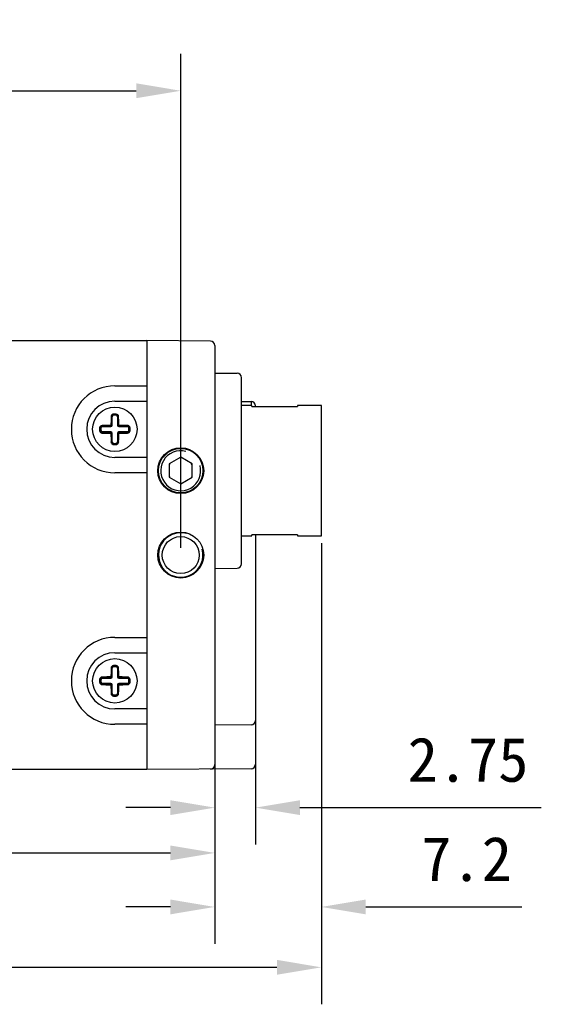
# Model space of a CAD drawing. Header units: millimetres. Extents: x 0 to 420, y 0 to 297.
# Tile 4 of 6: x 220 to 255, y 138 to 204. Entities that reach past the tile are written whole.
import ezdxf

# ---------------------------------------------------------------- set-up
doc = ezdxf.new("R2010")
doc.units = ezdxf.units.MM
doc.header["$LTSCALE"] = 23.1
doc.header["$PDMODE"] = 3
doc.header["$PDSIZE"] = 8
doc.layers.get('0').update_dxf_attribs({"linetype": 'CONTINUOUS'})
doc.layers.get('Defpoints').update_dxf_attribs({"linetype": 'CONTINUOUS'})
doc.layers.add('00_COMPONENTS', color=7, linetype='CONTINUOUS')
doc.layers.add('51__DRAFT_DIMS', color=7, linetype='CONTINUOUS')
doc.styles.get("Standard").update_dxf_attribs({"font": 'simfang.ttf'})
doc.dimstyles.new('DIMSTYLE_3', dxfattribs={"dimtxt": 3, "dimasz": 3, "dimexe": 2.5, "dimexo": 0.5, "dimgap": 0.75, "dimtad": 1, "dimdsep": 46, "dimtxsty": 'Standard', "dimblk": '_FILLED', "dimblk1": '_FILLED', "dimblk2": '_FILLED', "dimcen": 0.09, "dimclrd": 8, "dimclre": 8, "dimclrt": 7, "dimazin": 2, "dimtp": 0.3, "dimtm": 0.3, "dimtfac": 1, "dimtofl": 0, "dimtmove": 0, "dimatfit": 3, "dimldrblk": '_FILLED', "dimfxl": 1, "dimtolj": 1, "dimarcsym": 0})

# ---------------------------------------------------------------- blocks, each defined once
blk = doc.blocks.new('_FILLED')
at = {"color": 0, "linetype": 'ByBlock'}
blk.add_solid([(0, 0), (-1, 0.167), (-1, -0.167)], dxfattribs=at)
blk = doc.blocks.new('*D33')
at = {"layer": '51__DRAFT_DIMS', "color": 8, "lineweight": -2}
for p, q in [((240.509, 168.856), (240.509, 137.695)), ((178.449, 154.168), (178.449, 137.695)), ((181.449, 140.195), (237.509, 140.195))]:
    blk.add_line(p, q, dxfattribs=at)
at = {"layer": 'Defpoints', "color": 0}
for p in [(240.509, 169.356), (178.449, 154.668), (240.509, 140.195)]:
    blk.add_point(p, dxfattribs=at)
at = {"layer": '51__DRAFT_DIMS', "color": 8, "linetype": 'ByBlock', "lineweight": -2, "xscale": 3, "yscale": 3, "zscale": 3, "rotation": 180}
blk.add_blockref('_FILLED', (178.449, 140.195), dxfattribs=at)
at = {"layer": '51__DRAFT_DIMS', "color": 8, "linetype": 'ByBlock', "lineweight": -2, "xscale": 3, "yscale": 3, "zscale": 3}
blk.add_blockref('_FILLED', (240.509, 140.195), dxfattribs=at)
at = {"layer": '51__DRAFT_DIMS', "color": 7, "insert": (211.796, 144.945), "char_height": 3, "attachment_point": 2, "line_spacing_factor": 0.9}
blk.add_mtext('\\A1;62.06', dxfattribs=at)
blk = doc.blocks.new('*D34')
at = {"layer": '51__DRAFT_DIMS', "color": 8, "lineweight": -2}
for p, q in [((233.309, 154.594), (233.309, 145.426)), ((191.309, 153.356), (191.309, 145.426)), ((194.309, 147.926), (230.309, 147.926))]:
    blk.add_line(p, q, dxfattribs=at)
at = {"layer": 'Defpoints', "color": 0}
for p in [(233.309, 155.094), (191.309, 153.856), (233.309, 147.926)]:
    blk.add_point(p, dxfattribs=at)
at = {"layer": '51__DRAFT_DIMS', "color": 8, "linetype": 'ByBlock', "lineweight": -2, "xscale": 3, "yscale": 3, "zscale": 3, "rotation": 180}
blk.add_blockref('_FILLED', (191.309, 147.926), dxfattribs=at)
at = {"layer": '51__DRAFT_DIMS', "color": 8, "linetype": 'ByBlock', "lineweight": -2, "xscale": 3, "yscale": 3, "zscale": 3}
blk.add_blockref('_FILLED', (233.309, 147.926), dxfattribs=at)
at = {"layer": '51__DRAFT_DIMS', "color": 7, "insert": (212.4, 152.676), "char_height": 3, "attachment_point": 2, "line_spacing_factor": 0.9}
blk.add_mtext('\\A1;42', dxfattribs=at)
blk = doc.blocks.new('*D36')
at = {"layer": '51__DRAFT_DIMS', "color": 8, "lineweight": -2}
for p, q in [((193.409, 158.556), (193.409, 201.935)), ((231.009, 168.556), (231.009, 201.935)), ((196.409, 199.435), (228.009, 199.435))]:
    blk.add_line(p, q, dxfattribs=at)
at = {"layer": 'Defpoints', "color": 0}
for p in [(231.009, 199.435), (231.009, 168.056), (193.409, 158.056)]:
    blk.add_point(p, dxfattribs=at)
at = {"layer": '51__DRAFT_DIMS', "color": 8, "linetype": 'ByBlock', "lineweight": -2, "xscale": 3, "yscale": 3, "zscale": 3, "rotation": 180}
blk.add_blockref('_FILLED', (193.409, 199.435), dxfattribs=at)
at = {"layer": '51__DRAFT_DIMS', "color": 8, "linetype": 'ByBlock', "lineweight": -2, "xscale": 3, "yscale": 3, "zscale": 3}
blk.add_blockref('_FILLED', (231.009, 199.435), dxfattribs=at)
at = {"layer": '51__DRAFT_DIMS', "color": 7, "insert": (212.368, 204.185), "char_height": 3, "attachment_point": 2, "line_spacing_factor": 0.9}
blk.add_mtext('\\A1;37.6', dxfattribs=at)
blk = doc.blocks.new('*D38')
at = {"layer": '51__DRAFT_DIMS', "color": 8, "lineweight": -2}
for p, q in [((240.509, 168.856), (240.509, 141.775)), ((233.309, 154.594), (233.309, 141.775)), ((230.309, 144.275), (227.309, 144.275)), ((243.509, 144.275), (254.044, 144.275))]:
    blk.add_line(p, q, dxfattribs=at)
at = {"layer": 'Defpoints', "color": 0}
for p in [(240.509, 169.356), (233.309, 155.094), (240.509, 144.275)]:
    blk.add_point(p, dxfattribs=at)
at = {"layer": '51__DRAFT_DIMS', "color": 8, "linetype": 'ByBlock', "lineweight": -2, "xscale": 3, "yscale": 3, "zscale": 3}
blk.add_blockref('_FILLED', (233.309, 144.275), dxfattribs=at)
at = {"layer": '51__DRAFT_DIMS', "color": 8, "linetype": 'ByBlock', "lineweight": -2, "xscale": 3, "yscale": 3, "zscale": 3, "rotation": 180}
blk.add_blockref('_FILLED', (240.509, 144.275), dxfattribs=at)
at = {"layer": '51__DRAFT_DIMS', "color": 7, "insert": (247.259, 149.025), "char_height": 3, "attachment_point": 1, "line_spacing_factor": 0.9}
blk.add_mtext('\\A1;7.2', dxfattribs=at)
blk = doc.blocks.new('*D39')
at = {"layer": '51__DRAFT_DIMS', "color": 8, "lineweight": -2}
for p, q in [((233.309, 154.594), (233.309, 148.486)), ((236.059, 154.602), (236.059, 148.486)), ((230.309, 150.986), (227.309, 150.986)), ((239.059, 150.986), (255.368, 150.986))]:
    blk.add_line(p, q, dxfattribs=at)
at = {"layer": 'Defpoints', "color": 0}
for p in [(233.309, 155.094), (236.059, 155.102), (236.059, 150.986)]:
    blk.add_point(p, dxfattribs=at)
at = {"layer": '51__DRAFT_DIMS', "color": 8, "linetype": 'ByBlock', "lineweight": -2, "xscale": 3, "yscale": 3, "zscale": 3}
blk.add_blockref('_FILLED', (233.309, 150.986), dxfattribs=at)
at = {"layer": '51__DRAFT_DIMS', "color": 8, "linetype": 'ByBlock', "lineweight": -2, "xscale": 3, "yscale": 3, "zscale": 3, "rotation": 180}
blk.add_blockref('_FILLED', (236.059, 150.986), dxfattribs=at)
at = {"layer": '51__DRAFT_DIMS', "color": 7, "insert": (246.338, 155.736), "char_height": 3, "attachment_point": 1, "line_spacing_factor": 0.9}
blk.add_mtext('\\A1;2.75', dxfattribs=at)

msp = doc.modelspace()

# ---------------------------------------------------------------- linework, layer by layer
at = {"layer": '00_COMPONENTS', "color": 0}
for p, q in [((195.509, 182.556), (228.709, 182.556)), ((228.709, 182.556), (228.709, 153.556)), ((233.012, 182.519), (228.709, 182.556)), ((233.309, 182.219), (233.309, 153.894)), ((233.309, 180.356), (234.812, 180.343)), ((235.109, 167.469), (235.109, 180.043)), ((226.559, 179.495), (228.709, 179.495)), ((226.559, 178.456), (228.709, 178.456)), ((235.109, 178.44), (235.762, 178.435)), ((235.809, 178.156), (235.109, 178.156)), ((235.809, 178.092), (235.809, 178.156)), ((235.809, 178.092), (238.909, 178.092)), ((236.059, 178.092), (236.059, 178.135)), ((238.909, 178.156), (238.909, 178.092)), ((240.509, 178.156), (238.909, 178.156)), ((240.509, 169.356), (240.509, 178.156)), ((226.379, 177.402), (226.359, 177.402)), ((226.379, 176.836), (226.379, 177.402)), ((226.462, 177.584), (226.47, 177.502)), ((226.559, 177.588), (226.549, 177.588)), ((226.649, 177.502), (226.657, 177.584)), ((226.739, 177.402), (226.739, 176.836)), ((226.76, 177.402), (226.739, 177.402)), ((225.614, 176.646), (225.532, 176.653)), ((225.614, 176.467), (225.532, 176.459)), ((225.713, 176.757), (225.713, 176.736)), ((225.713, 176.736), (226.279, 176.736)), ((225.713, 176.376), (225.713, 176.356)), ((226.279, 176.376), (225.713, 176.376)), ((226.279, 176.736), (226.279, 176.765)), ((226.279, 176.347), (226.279, 176.376)), ((226.35, 176.836), (226.379, 176.836)), ((226.739, 176.836), (226.769, 176.836)), ((226.839, 176.765), (226.839, 176.736)), ((226.839, 176.736), (227.406, 176.736)), ((226.839, 176.376), (226.839, 176.347)), ((227.406, 176.376), (226.839, 176.376)), ((227.406, 176.736), (227.406, 176.757)), ((227.406, 176.356), (227.406, 176.376)), ((227.587, 176.653), (227.505, 176.646)), ((227.505, 176.467), (227.587, 176.459)), ((226.379, 176.276), (226.35, 176.276)), ((226.359, 175.71), (226.379, 175.71)), ((226.379, 175.71), (226.379, 176.276)), ((226.739, 176.276), (226.739, 175.71)), ((226.769, 176.276), (226.739, 176.276)), ((226.739, 175.71), (226.76, 175.71)), ((226.47, 175.61), (226.462, 175.529)), ((226.559, 175.524), (226.57, 175.524)), ((226.649, 175.61), (226.657, 175.529)), ((228.709, 174.656), (226.559, 174.656)), ((231.009, 174.666), (230.234, 174.219)), ((231.784, 174.219), (231.009, 174.666)), ((230.234, 174.219), (230.234, 173.324)), ((231.784, 173.324), (231.784, 174.219)), ((228.709, 173.617), (226.559, 173.617)), ((230.234, 173.324), (231.009, 172.876)), ((231.009, 172.876), (231.784, 173.324)), ((235.109, 169.356), (235.809, 169.356)), ((235.809, 169.356), (235.809, 169.421)), ((238.909, 169.421), (235.809, 169.421)), ((236.059, 169.421), (236.059, 153.918)), ((238.909, 169.421), (238.909, 169.356)), ((238.909, 169.356), (240.509, 169.356)), ((233.309, 167.156), (234.812, 167.169)), ((226.559, 162.495), (228.709, 162.495)), ((226.559, 161.456), (228.709, 161.456)), ((226.379, 160.402), (226.359, 160.402)), ((226.379, 159.836), (226.379, 160.402)), ((226.462, 160.584), (226.47, 160.502)), ((226.559, 160.588), (226.549, 160.588)), ((226.649, 160.502), (226.657, 160.584)), ((226.739, 160.402), (226.739, 159.836)), ((226.76, 160.402), (226.739, 160.402)), ((225.713, 159.757), (225.713, 159.736)), ((225.713, 159.736), (226.279, 159.736)), ((226.279, 159.736), (226.279, 159.765)), ((226.35, 159.836), (226.379, 159.836)), ((226.739, 159.836), (226.769, 159.836)), ((226.839, 159.765), (226.839, 159.736)), ((226.839, 159.736), (227.406, 159.736)), ((227.406, 159.736), (227.406, 159.757)), ((225.614, 159.646), (225.532, 159.653)), ((225.614, 159.467), (225.532, 159.459)), ((225.713, 159.376), (225.713, 159.356)), ((226.279, 159.376), (225.713, 159.376)), ((226.279, 159.347), (226.279, 159.376)), ((226.379, 159.276), (226.35, 159.276)), ((226.379, 158.71), (226.379, 159.276)), ((226.739, 159.276), (226.739, 158.71)), ((226.769, 159.276), (226.739, 159.276)), ((226.839, 159.376), (226.839, 159.347)), ((227.406, 159.376), (226.839, 159.376)), ((227.406, 159.356), (227.406, 159.376)), ((227.587, 159.653), (227.505, 159.646)), ((227.505, 159.467), (227.587, 159.459)), ((226.359, 158.71), (226.379, 158.71)), ((226.47, 158.61), (226.462, 158.529)), ((226.559, 158.524), (226.57, 158.524)), ((226.649, 158.61), (226.657, 158.529)), ((226.739, 158.71), (226.76, 158.71)), ((228.709, 157.656), (226.559, 157.656)), ((228.709, 156.617), (226.559, 156.617)), ((235.762, 156.578), (233.309, 156.556)), ((228.709, 153.556), (195.509, 153.556)), ((235.762, 153.618), (228.709, 153.556))]:
    msp.add_line(p, q, dxfattribs=at)
for centre, radius in [((226.559, 176.556), 1.5), ((231.009, 173.756), 1.55), ((231.009, 173.756), 1.5), ((231.009, 168.056), 1.55), ((231.009, 168.056), 1.25), ((226.559, 159.556), 1.5)]:
    msp.add_circle(centre, radius, dxfattribs=at)
for centre, radius, start, end in [((233.009, 182.219), 0.3, 0, 89.5), ((234.809, 180.043), 0.3, 0, 89.5), ((226.559, 176.556), 2.939, 90, 270), ((226.559, 176.556), 1.9, 90, 270), ((235.759, 178.135), 0.3, 0, 89.5), ((226.48, 177.399), 0.121, 95.40049, 178.15156), ((226.479, 177.402), 0.1, 95.40054, 180), ((226.559, 176.556), 1.032, 90.56896, 95.40054), ((226.559, 176.556), 0.967, 84.59946, 95.40054), ((226.559, 176.556), 0.95, 84.59946, 95.40054), ((226.559, 176.556), 1.032, 84.59946, 90), ((226.639, 177.402), 0.1, 0, 84.59946), ((226.639, 177.399), 0.121, 1.84872, 84.59929), ((226.64, 177.411), 0.173, 1.30937, 84.59221), ((226.559, 176.556), 1.032, 174.59946, 185.40054), ((225.705, 176.637), 0.173, 91.3084, 174.59321), ((226.559, 176.556), 0.967, 174.59946, 185.40054), ((225.717, 176.636), 0.121, 91.84872, 174.59929), ((225.717, 176.477), 0.121, 185.40048, 268.15156), ((226.559, 176.556), 0.95, 174.59946, 185.40054), ((225.713, 176.636), 0.1, 90, 174.59946), ((225.713, 176.476), 0.1, 185.40054, 270), ((226.279, 176.836), 0.1, 270, 0), ((226.279, 176.836), 0.0711, 270.12798, 359.87203), ((226.279, 176.276), 0.1, 0, 90), ((226.279, 176.276), 0.0711, 0.12798, 89.87203), ((226.839, 176.836), 0.1, 180, 270), ((226.839, 176.276), 0.1, 90, 180), ((226.84, 176.836), 0.0711, 180.12798, 269.87203), ((226.84, 176.276), 0.0711, 90.12798, 179.87203), ((227.402, 176.636), 0.121, 5.40048, 88.15156), ((227.406, 176.636), 0.1, 5.40054, 90), ((227.406, 176.476), 0.1, 270, 354.59946), ((227.402, 176.477), 0.121, 271.84872, 354.59929), ((227.414, 176.475), 0.173, 271.30902, 354.59316), ((226.559, 176.556), 0.95, 354.59946, 5.40054), ((226.559, 176.556), 0.967, 354.59946, 5.40054), ((226.559, 176.556), 1.032, 354.59946, 5.40054), ((226.48, 175.714), 0.121, 181.84872, 264.59929), ((226.479, 175.71), 0.1, 180, 264.59946), ((226.639, 175.71), 0.1, 275.40054, 0), ((226.639, 175.714), 0.121, 275.40049, 358.15156), ((226.559, 176.556), 1.032, 264.59946, 270), ((226.559, 176.556), 0.967, 264.59946, 275.40054), ((226.559, 176.556), 0.95, 264.59946, 275.40054), ((226.559, 176.556), 1.032, 270.56896, 275.40054), ((231.009, 173.756), 1.35, 75, 15), ((231.009, 173.756), 0.865, 85.29368, 95.63251), ((231.009, 173.756), 0.865, 145.93212, 153.6312), ((231.009, 173.756), 0.865, 27.89581, 35.63251), ((231.009, 173.756), 0.865, 207.25845, 211.76197), ((231.009, 173.756), 0.865, 329.14684, 333.6312), ((231.009, 168.056), 1.5, 75, 15), ((234.809, 167.469), 0.3, 270.5, 0), ((226.559, 159.556), 2.939, 90, 270), ((226.559, 159.556), 1.9, 90, 270), ((226.48, 160.399), 0.121, 95.40049, 178.15156), ((226.479, 160.402), 0.1, 95.40054, 180), ((226.559, 159.556), 1.032, 90.56896, 95.40054), ((226.559, 159.556), 0.967, 84.59946, 95.40054), ((226.559, 159.556), 0.95, 84.59946, 95.40054), ((226.559, 159.556), 1.032, 84.59946, 90), ((226.639, 160.402), 0.1, 0, 84.59946), ((226.639, 160.399), 0.121, 1.84872, 84.59929), ((226.64, 160.411), 0.173, 1.30937, 84.59221), ((225.705, 159.637), 0.173, 91.3084, 174.59321), ((225.717, 159.636), 0.121, 91.84872, 174.59929), ((225.713, 159.636), 0.1, 90, 174.59946), ((226.279, 159.836), 0.1, 270, 0), ((226.279, 159.836), 0.0711, 270.12798, 359.87203), ((226.839, 159.836), 0.1, 180, 270), ((226.84, 159.836), 0.0711, 180.12798, 269.87203), ((227.402, 159.636), 0.121, 5.40048, 88.15156), ((227.406, 159.636), 0.1, 5.40054, 90), ((226.559, 159.556), 1.032, 174.59946, 185.40054), ((226.559, 159.556), 0.967, 174.59946, 185.40054), ((225.717, 159.477), 0.121, 185.40048, 268.15156), ((226.559, 159.556), 0.95, 174.59946, 185.40054), ((225.713, 159.476), 0.1, 185.40054, 270), ((226.279, 159.276), 0.1, 0, 90), ((226.279, 159.276), 0.0711, 0.12798, 89.87203), ((226.839, 159.276), 0.1, 90, 180), ((226.84, 159.276), 0.0711, 90.12798, 179.87203), ((227.406, 159.476), 0.1, 270, 354.59946), ((227.402, 159.477), 0.121, 271.84872, 354.59929), ((227.414, 159.475), 0.173, 271.30902, 354.59316), ((226.559, 159.556), 0.95, 354.59946, 5.40054), ((226.559, 159.556), 0.967, 354.59946, 5.40054), ((226.559, 159.556), 1.032, 354.59946, 5.40054), ((226.48, 158.714), 0.121, 181.84872, 264.59929), ((226.479, 158.71), 0.1, 180, 264.59946), ((226.559, 159.556), 1.032, 264.59946, 270), ((226.559, 159.556), 0.967, 264.59946, 275.40054), ((226.559, 159.556), 0.95, 264.59946, 275.40054), ((226.559, 159.556), 1.032, 270.56896, 275.40054), ((226.639, 158.71), 0.1, 275.40054, 0), ((226.639, 158.714), 0.121, 275.40049, 358.15156), ((235.759, 156.878), 0.3, 270.5, 0), ((233.009, 153.894), 0.3, 270.5, 0), ((235.759, 153.918), 0.3, 270.5, 0)]:
    msp.add_arc(centre, radius, start, end, dxfattribs=at)
for points, knots in [([(235.762, 178.435), (235.762, 178.435), (235.762, 178.433), (235.762, 178.432), (235.762, 178.429), (235.762, 178.424), (235.762, 178.416), (235.763, 178.406), (235.763, 178.394), (235.763, 178.379), (235.763, 178.356), (235.763, 178.321), (235.763, 178.273), (235.763, 178.218), (235.763, 178.178), (235.763, 178.157)], [0, 0, 0, 0, 0.004068, 0.009124, 0.016189, 0.036337, 0.064476, 0.100572, 0.144589, 0.196478, 0.256142, 0.398379, 0.570461, 0.77143, 1, 1, 1, 1]), ([(226.305, 177.415), (226.304, 177.368), (226.3, 177.176), (226.298, 176.985), (226.297, 176.84)], [0, 0, 0, 0, 0.247014, 1, 1, 1, 1]), ([(226.462, 177.584), (226.441, 177.582), (226.4, 177.57), (226.348, 177.531), (226.314, 177.477), (226.306, 177.436), (226.305, 177.415)], [0, 0, 0, 0, 0.253535, 0.504999, 0.753579, 1, 1, 1, 1]), ([(226.359, 177.402), (226.359, 177.403), (226.357, 177.405), (226.354, 177.407), (226.349, 177.409), (226.339, 177.412), (226.324, 177.414), (226.312, 177.415), (226.305, 177.415)], [0, 0, 0, 0, 0.047043, 0.116694, 0.215119, 0.341803, 0.659688, 1, 1, 1, 1]), ([(226.35, 176.836), (226.351, 176.884), (226.352, 177.073), (226.356, 177.261), (226.359, 177.402)], [0, 0, 0, 0, 0.252521, 1, 1, 1, 1]), ([(226.814, 177.415), (226.807, 177.415), (226.795, 177.414), (226.78, 177.412), (226.77, 177.409), (226.765, 177.407), (226.762, 177.405), (226.76, 177.403), (226.76, 177.402)], [0, 0, 0, 0, 0.340312, 0.658198, 0.784881, 0.883306, 0.952957, 1, 1, 1, 1]), ([(226.76, 177.402), (226.761, 177.356), (226.765, 177.167), (226.768, 176.978), (226.769, 176.836)], [0, 0, 0, 0, 0.247014, 1, 1, 1, 1]), ([(226.822, 176.84), (226.822, 176.889), (226.82, 177.08), (226.817, 177.272), (226.814, 177.415)], [0, 0, 0, 0, 0.252521, 1, 1, 1, 1]), ([(225.532, 176.459), (225.534, 176.438), (225.546, 176.396), (225.585, 176.345), (225.638, 176.311), (225.68, 176.302), (225.701, 176.302)], [0, 0, 0, 0, 0.253569, 0.50507, 0.753653, 1, 1, 1, 1]), ([(226.275, 176.819), (226.227, 176.819), (226.035, 176.817), (225.844, 176.814), (225.701, 176.81)], [0, 0, 0, 0, 0.25252, 1, 1, 1, 1]), ([(225.701, 176.81), (225.701, 176.804), (225.701, 176.792), (225.703, 176.777), (225.706, 176.767), (225.708, 176.762), (225.711, 176.758), (225.712, 176.757), (225.713, 176.757)], [0, 0, 0, 0, 0.340312, 0.658198, 0.784881, 0.883306, 0.952957, 1, 1, 1, 1]), ([(225.713, 176.356), (225.712, 176.355), (225.711, 176.354), (225.708, 176.35), (225.706, 176.345), (225.703, 176.335), (225.701, 176.321), (225.701, 176.308), (225.701, 176.302)], [0, 0, 0, 0, 0.047043, 0.116694, 0.215119, 0.341803, 0.659688, 1, 1, 1, 1]), ([(225.713, 176.757), (225.76, 176.758), (225.949, 176.762), (226.137, 176.764), (226.279, 176.765)], [0, 0, 0, 0, 0.247014, 1, 1, 1, 1]), ([(226.279, 176.347), (226.232, 176.347), (226.043, 176.349), (225.854, 176.352), (225.713, 176.356)], [0, 0, 0, 0, 0.252521, 1, 1, 1, 1]), ([(226.297, 176.84), (226.297, 176.835), (226.292, 176.824), (226.281, 176.819), (226.275, 176.819)], [0, 0, 0, 0, 0.499777, 1, 1, 1, 1]), ([(226.279, 176.765), (226.279, 176.766), (226.278, 176.768), (226.278, 176.771), (226.277, 176.776), (226.276, 176.783), (226.276, 176.792), (226.275, 176.804), (226.275, 176.813), (226.275, 176.819)], [0, 0, 0, 0, 0.033316, 0.099046, 0.199806, 0.331751, 0.488401, 0.659139, 1, 1, 1, 1]), ([(226.275, 176.293), (226.275, 176.3), (226.275, 176.309), (226.276, 176.321), (226.276, 176.329), (226.277, 176.336), (226.278, 176.341), (226.278, 176.345), (226.279, 176.347), (226.279, 176.347)], [0, 0, 0, 0, 0.340861, 0.511599, 0.668249, 0.800194, 0.900954, 0.966684, 1, 1, 1, 1]), ([(226.297, 176.84), (226.303, 176.84), (226.312, 176.84), (226.324, 176.84), (226.332, 176.839), (226.339, 176.839), (226.345, 176.838), (226.348, 176.837), (226.35, 176.837), (226.35, 176.836)], [0, 0, 0, 0, 0.340861, 0.511599, 0.668249, 0.800194, 0.900954, 0.966684, 1, 1, 1, 1]), ([(226.769, 176.836), (226.769, 176.837), (226.771, 176.837), (226.774, 176.838), (226.78, 176.839), (226.787, 176.839), (226.795, 176.84), (226.807, 176.84), (226.816, 176.84), (226.822, 176.84)], [0, 0, 0, 0, 0.033316, 0.099046, 0.199806, 0.331751, 0.488401, 0.659139, 1, 1, 1, 1]), ([(226.844, 176.819), (226.838, 176.819), (226.827, 176.824), (226.822, 176.835), (226.822, 176.84)], [0, 0, 0, 0, 0.499777, 1, 1, 1, 1]), ([(226.844, 176.819), (226.844, 176.813), (226.844, 176.804), (226.843, 176.792), (226.842, 176.783), (226.842, 176.776), (226.841, 176.771), (226.84, 176.768), (226.84, 176.766), (226.839, 176.765)], [0, 0, 0, 0, 0.340861, 0.511599, 0.668249, 0.800194, 0.900954, 0.966684, 1, 1, 1, 1]), ([(226.839, 176.765), (226.887, 176.765), (227.076, 176.763), (227.265, 176.76), (227.406, 176.757)], [0, 0, 0, 0, 0.252521, 1, 1, 1, 1]), ([(227.406, 176.356), (227.359, 176.355), (227.17, 176.351), (226.982, 176.348), (226.839, 176.347)], [0, 0, 0, 0, 0.247014, 1, 1, 1, 1]), ([(226.839, 176.347), (226.84, 176.347), (226.84, 176.345), (226.841, 176.341), (226.842, 176.336), (226.842, 176.329), (226.843, 176.321), (226.844, 176.309), (226.844, 176.3), (226.844, 176.293)], [0, 0, 0, 0, 0.033316, 0.099046, 0.199806, 0.331751, 0.488401, 0.659139, 1, 1, 1, 1]), ([(227.418, 176.81), (227.371, 176.811), (227.179, 176.815), (226.988, 176.818), (226.844, 176.819)], [0, 0, 0, 0, 0.247015, 1, 1, 1, 1]), ([(227.406, 176.757), (227.407, 176.757), (227.408, 176.758), (227.411, 176.762), (227.413, 176.767), (227.416, 176.777), (227.418, 176.792), (227.418, 176.804), (227.418, 176.81)], [0, 0, 0, 0, 0.047043, 0.116694, 0.215119, 0.341803, 0.659688, 1, 1, 1, 1]), ([(227.418, 176.302), (227.418, 176.308), (227.418, 176.321), (227.416, 176.335), (227.413, 176.345), (227.411, 176.35), (227.408, 176.354), (227.407, 176.355), (227.406, 176.356)], [0, 0, 0, 0, 0.340312, 0.658198, 0.784881, 0.883306, 0.952957, 1, 1, 1, 1]), ([(227.587, 176.653), (227.585, 176.674), (227.573, 176.716), (227.534, 176.767), (227.48, 176.801), (227.439, 176.81), (227.418, 176.81)], [0, 0, 0, 0, 0.253547, 0.505016, 0.753594, 1, 1, 1, 1]), ([(225.701, 176.302), (225.748, 176.301), (225.939, 176.297), (226.131, 176.294), (226.275, 176.293)], [0, 0, 0, 0, 0.247019, 1, 1, 1, 1]), ([(226.275, 176.293), (226.281, 176.293), (226.292, 176.289), (226.297, 176.277), (226.297, 176.272)], [0, 0, 0, 0, 0.499777, 1, 1, 1, 1]), ([(226.35, 176.276), (226.35, 176.276), (226.348, 176.275), (226.345, 176.274), (226.339, 176.274), (226.332, 176.273), (226.324, 176.273), (226.312, 176.272), (226.303, 176.272), (226.297, 176.272)], [0, 0, 0, 0, 0.033316, 0.099046, 0.199806, 0.331751, 0.488401, 0.659139, 1, 1, 1, 1]), ([(226.297, 176.272), (226.297, 176.224), (226.298, 176.139), (226.299, 176.019), (226.301, 175.929), (226.302, 175.857), (226.303, 175.804), (226.304, 175.75), (226.305, 175.715), (226.305, 175.697)], [0, 0, 0, 0, 0.252528, 0.441044, 0.628589, 0.721937, 0.814968, 0.907664, 1, 1, 1, 1]), ([(226.305, 175.697), (226.312, 175.697), (226.324, 175.698), (226.339, 175.7), (226.349, 175.703), (226.354, 175.705), (226.357, 175.707), (226.359, 175.709), (226.359, 175.71)], [0, 0, 0, 0, 0.340312, 0.658198, 0.784881, 0.883306, 0.952957, 1, 1, 1, 1]), ([(226.305, 175.697), (226.306, 175.677), (226.314, 175.635), (226.348, 175.581), (226.4, 175.542), (226.441, 175.531), (226.462, 175.529)], [0, 0, 0, 0, 0.2463, 0.49476, 0.746234, 1, 1, 1, 1]), ([(226.359, 175.71), (226.358, 175.757), (226.354, 175.945), (226.351, 176.134), (226.35, 176.276)], [0, 0, 0, 0, 0.247014, 1, 1, 1, 1]), ([(226.657, 175.529), (226.678, 175.531), (226.719, 175.543), (226.771, 175.581), (226.805, 175.635), (226.813, 175.677), (226.814, 175.697)], [0, 0, 0, 0, 0.253676, 0.505131, 0.753649, 1, 1, 1, 1]), ([(226.769, 176.276), (226.768, 176.229), (226.766, 176.04), (226.763, 175.851), (226.76, 175.71)], [0, 0, 0, 0, 0.252521, 1, 1, 1, 1]), ([(226.76, 175.71), (226.76, 175.709), (226.762, 175.707), (226.765, 175.705), (226.77, 175.703), (226.78, 175.7), (226.795, 175.698), (226.807, 175.697), (226.814, 175.697)], [0, 0, 0, 0, 0.047043, 0.116694, 0.215119, 0.341803, 0.659688, 1, 1, 1, 1]), ([(226.822, 176.272), (226.816, 176.272), (226.807, 176.272), (226.795, 176.273), (226.787, 176.273), (226.78, 176.274), (226.774, 176.274), (226.771, 176.275), (226.769, 176.276), (226.769, 176.276)], [0, 0, 0, 0, 0.340861, 0.511599, 0.668249, 0.800194, 0.900954, 0.966684, 1, 1, 1, 1]), ([(226.814, 175.697), (226.814, 175.721), (226.815, 175.768), (226.817, 175.851), (226.819, 175.947), (226.82, 176.055), (226.821, 176.163), (226.822, 176.236), (226.822, 176.272)], [0, 0, 0, 0, 0.123196, 0.247016, 0.433806, 0.621696, 0.810494, 1, 1, 1, 1]), ([(226.822, 176.272), (226.822, 176.277), (226.827, 176.289), (226.838, 176.293), (226.844, 176.293)], [0, 0, 0, 0, 0.499777, 1, 1, 1, 1]), ([(226.844, 176.293), (226.892, 176.294), (227.084, 176.296), (227.275, 176.299), (227.418, 176.302)], [0, 0, 0, 0, 0.252523, 1, 1, 1, 1]), ([(226.305, 160.415), (226.304, 160.368), (226.3, 160.176), (226.298, 159.985), (226.297, 159.84)], [0, 0, 0, 0, 0.247014, 1, 1, 1, 1]), ([(226.462, 160.584), (226.441, 160.582), (226.4, 160.57), (226.348, 160.531), (226.314, 160.477), (226.306, 160.436), (226.305, 160.415)], [0, 0, 0, 0, 0.253535, 0.504999, 0.753579, 1, 1, 1, 1]), ([(226.359, 160.402), (226.359, 160.403), (226.357, 160.405), (226.354, 160.407), (226.349, 160.409), (226.339, 160.412), (226.324, 160.414), (226.312, 160.415), (226.305, 160.415)], [0, 0, 0, 0, 0.047043, 0.116694, 0.215119, 0.341803, 0.659688, 1, 1, 1, 1]), ([(226.35, 159.836), (226.351, 159.884), (226.352, 160.073), (226.356, 160.261), (226.359, 160.402)], [0, 0, 0, 0, 0.252521, 1, 1, 1, 1]), ([(226.814, 160.415), (226.807, 160.415), (226.795, 160.414), (226.78, 160.412), (226.77, 160.409), (226.765, 160.407), (226.762, 160.405), (226.76, 160.403), (226.76, 160.402)], [0, 0, 0, 0, 0.340312, 0.658198, 0.784881, 0.883306, 0.952957, 1, 1, 1, 1]), ([(226.76, 160.402), (226.761, 160.356), (226.765, 160.167), (226.768, 159.978), (226.769, 159.836)], [0, 0, 0, 0, 0.247014, 1, 1, 1, 1]), ([(226.822, 159.84), (226.822, 159.889), (226.82, 160.08), (226.817, 160.272), (226.814, 160.415)], [0, 0, 0, 0, 0.252521, 1, 1, 1, 1]), ([(226.275, 159.819), (226.227, 159.819), (226.035, 159.817), (225.844, 159.814), (225.701, 159.81)], [0, 0, 0, 0, 0.25252, 1, 1, 1, 1]), ([(225.701, 159.81), (225.701, 159.804), (225.701, 159.792), (225.703, 159.777), (225.706, 159.767), (225.708, 159.762), (225.711, 159.758), (225.712, 159.757), (225.713, 159.757)], [0, 0, 0, 0, 0.340312, 0.658198, 0.784881, 0.883306, 0.952957, 1, 1, 1, 1]), ([(225.713, 159.757), (225.76, 159.758), (225.949, 159.762), (226.137, 159.764), (226.279, 159.765)], [0, 0, 0, 0, 0.247014, 1, 1, 1, 1]), ([(226.297, 159.84), (226.297, 159.835), (226.292, 159.824), (226.281, 159.819), (226.275, 159.819)], [0, 0, 0, 0, 0.499777, 1, 1, 1, 1]), ([(226.279, 159.765), (226.279, 159.766), (226.278, 159.768), (226.278, 159.771), (226.277, 159.776), (226.276, 159.783), (226.276, 159.792), (226.275, 159.804), (226.275, 159.813), (226.275, 159.819)], [0, 0, 0, 0, 0.033316, 0.099046, 0.199806, 0.331751, 0.488401, 0.659139, 1, 1, 1, 1]), ([(226.297, 159.84), (226.303, 159.84), (226.312, 159.84), (226.324, 159.84), (226.332, 159.839), (226.339, 159.839), (226.345, 159.838), (226.348, 159.837), (226.35, 159.837), (226.35, 159.836)], [0, 0, 0, 0, 0.340861, 0.511599, 0.668249, 0.800194, 0.900954, 0.966684, 1, 1, 1, 1]), ([(226.769, 159.836), (226.769, 159.837), (226.771, 159.837), (226.774, 159.838), (226.78, 159.839), (226.787, 159.839), (226.795, 159.84), (226.807, 159.84), (226.816, 159.84), (226.822, 159.84)], [0, 0, 0, 0, 0.033316, 0.099046, 0.199806, 0.331751, 0.488401, 0.659139, 1, 1, 1, 1]), ([(226.844, 159.819), (226.838, 159.819), (226.827, 159.824), (226.822, 159.835), (226.822, 159.84)], [0, 0, 0, 0, 0.499777, 1, 1, 1, 1]), ([(226.844, 159.819), (226.844, 159.813), (226.844, 159.804), (226.843, 159.792), (226.842, 159.783), (226.842, 159.776), (226.841, 159.771), (226.84, 159.768), (226.84, 159.766), (226.839, 159.765)], [0, 0, 0, 0, 0.340861, 0.511599, 0.668249, 0.800194, 0.900954, 0.966684, 1, 1, 1, 1]), ([(226.839, 159.765), (226.887, 159.765), (227.076, 159.763), (227.265, 159.76), (227.406, 159.757)], [0, 0, 0, 0, 0.252521, 1, 1, 1, 1]), ([(227.418, 159.81), (227.371, 159.811), (227.179, 159.815), (226.988, 159.818), (226.844, 159.819)], [0, 0, 0, 0, 0.247015, 1, 1, 1, 1]), ([(227.406, 159.757), (227.407, 159.757), (227.408, 159.758), (227.411, 159.762), (227.413, 159.767), (227.416, 159.777), (227.418, 159.792), (227.418, 159.804), (227.418, 159.81)], [0, 0, 0, 0, 0.047043, 0.116694, 0.215119, 0.341803, 0.659688, 1, 1, 1, 1]), ([(227.587, 159.653), (227.585, 159.674), (227.573, 159.716), (227.534, 159.767), (227.48, 159.801), (227.439, 159.81), (227.418, 159.81)], [0, 0, 0, 0, 0.253547, 0.505016, 0.753594, 1, 1, 1, 1]), ([(225.532, 159.459), (225.534, 159.438), (225.546, 159.396), (225.585, 159.345), (225.638, 159.311), (225.68, 159.302), (225.701, 159.302)], [0, 0, 0, 0, 0.253569, 0.50507, 0.753653, 1, 1, 1, 1]), ([(225.713, 159.356), (225.712, 159.355), (225.711, 159.354), (225.708, 159.35), (225.706, 159.345), (225.703, 159.335), (225.701, 159.321), (225.701, 159.308), (225.701, 159.302)], [0, 0, 0, 0, 0.047043, 0.116694, 0.215119, 0.341803, 0.659688, 1, 1, 1, 1]), ([(225.701, 159.302), (225.748, 159.301), (225.939, 159.297), (226.131, 159.294), (226.275, 159.293)], [0, 0, 0, 0, 0.247019, 1, 1, 1, 1]), ([(226.279, 159.347), (226.232, 159.347), (226.043, 159.349), (225.854, 159.352), (225.713, 159.356)], [0, 0, 0, 0, 0.252521, 1, 1, 1, 1]), ([(226.275, 159.293), (226.275, 159.3), (226.275, 159.309), (226.276, 159.321), (226.276, 159.329), (226.277, 159.336), (226.278, 159.341), (226.278, 159.345), (226.279, 159.347), (226.279, 159.347)], [0, 0, 0, 0, 0.340861, 0.511599, 0.668249, 0.800194, 0.900954, 0.966684, 1, 1, 1, 1]), ([(226.275, 159.293), (226.281, 159.293), (226.292, 159.289), (226.297, 159.277), (226.297, 159.272)], [0, 0, 0, 0, 0.499777, 1, 1, 1, 1]), ([(226.35, 159.276), (226.35, 159.276), (226.348, 159.275), (226.345, 159.274), (226.339, 159.274), (226.332, 159.273), (226.324, 159.273), (226.312, 159.272), (226.303, 159.272), (226.297, 159.272)], [0, 0, 0, 0, 0.033316, 0.099046, 0.199806, 0.331751, 0.488401, 0.659139, 1, 1, 1, 1]), ([(226.297, 159.272), (226.297, 159.224), (226.298, 159.139), (226.299, 159.019), (226.301, 158.929), (226.302, 158.857), (226.303, 158.804), (226.304, 158.75), (226.305, 158.715), (226.305, 158.697)], [0, 0, 0, 0, 0.252528, 0.441044, 0.628589, 0.721937, 0.814968, 0.907664, 1, 1, 1, 1]), ([(226.359, 158.71), (226.358, 158.757), (226.354, 158.945), (226.351, 159.134), (226.35, 159.276)], [0, 0, 0, 0, 0.247014, 1, 1, 1, 1]), ([(226.769, 159.276), (226.768, 159.229), (226.766, 159.04), (226.763, 158.851), (226.76, 158.71)], [0, 0, 0, 0, 0.252521, 1, 1, 1, 1]), ([(226.822, 159.272), (226.816, 159.272), (226.807, 159.272), (226.795, 159.273), (226.787, 159.273), (226.78, 159.274), (226.774, 159.274), (226.771, 159.275), (226.769, 159.276), (226.769, 159.276)], [0, 0, 0, 0, 0.340861, 0.511599, 0.668249, 0.800194, 0.900954, 0.966684, 1, 1, 1, 1]), ([(226.814, 158.697), (226.814, 158.721), (226.815, 158.768), (226.817, 158.851), (226.819, 158.947), (226.82, 159.055), (226.821, 159.163), (226.822, 159.236), (226.822, 159.272)], [0, 0, 0, 0, 0.123196, 0.247016, 0.433806, 0.621696, 0.810494, 1, 1, 1, 1]), ([(226.822, 159.272), (226.822, 159.277), (226.827, 159.289), (226.838, 159.293), (226.844, 159.293)], [0, 0, 0, 0, 0.499777, 1, 1, 1, 1]), ([(227.406, 159.356), (227.359, 159.355), (227.17, 159.351), (226.982, 159.348), (226.839, 159.347)], [0, 0, 0, 0, 0.247014, 1, 1, 1, 1]), ([(226.839, 159.347), (226.84, 159.347), (226.84, 159.345), (226.841, 159.341), (226.842, 159.336), (226.842, 159.329), (226.843, 159.321), (226.844, 159.309), (226.844, 159.3), (226.844, 159.293)], [0, 0, 0, 0, 0.033316, 0.099046, 0.199806, 0.331751, 0.488401, 0.659139, 1, 1, 1, 1]), ([(226.844, 159.293), (226.892, 159.294), (227.084, 159.296), (227.275, 159.299), (227.418, 159.302)], [0, 0, 0, 0, 0.252523, 1, 1, 1, 1]), ([(227.418, 159.302), (227.418, 159.308), (227.418, 159.321), (227.416, 159.335), (227.413, 159.345), (227.411, 159.35), (227.408, 159.354), (227.407, 159.355), (227.406, 159.356)], [0, 0, 0, 0, 0.340312, 0.658198, 0.784881, 0.883306, 0.952957, 1, 1, 1, 1]), ([(226.305, 158.697), (226.312, 158.697), (226.324, 158.698), (226.339, 158.7), (226.349, 158.703), (226.354, 158.705), (226.357, 158.707), (226.359, 158.709), (226.359, 158.71)], [0, 0, 0, 0, 0.340312, 0.658198, 0.784881, 0.883306, 0.952957, 1, 1, 1, 1]), ([(226.305, 158.697), (226.306, 158.677), (226.314, 158.635), (226.348, 158.581), (226.4, 158.542), (226.441, 158.531), (226.462, 158.529)], [0, 0, 0, 0, 0.2463, 0.49476, 0.746234, 1, 1, 1, 1]), ([(226.657, 158.529), (226.678, 158.531), (226.719, 158.543), (226.771, 158.581), (226.805, 158.635), (226.813, 158.677), (226.814, 158.697)], [0, 0, 0, 0, 0.253676, 0.505131, 0.753649, 1, 1, 1, 1]), ([(226.76, 158.71), (226.76, 158.709), (226.762, 158.707), (226.765, 158.705), (226.77, 158.703), (226.78, 158.7), (226.795, 158.698), (226.807, 158.697), (226.814, 158.697)], [0, 0, 0, 0, 0.047043, 0.116694, 0.215119, 0.341803, 0.659688, 1, 1, 1, 1])]:
    msp.add_open_spline(points, degree=3, knots=knots, dxfattribs=at)

# ---------------------------------------------------------------- dimensions: what is measured, and where the dimension line sits
at = {"layer": '51__DRAFT_DIMS', "color": 4}
for base, p1, p2, picture, middle in [((231.009, 199.435), (193.409, 158.056), (231.009, 168.056), '*D36', (212.368, 199.435)), ((240.509, 140.195), (178.449, 154.668), (240.509, 169.356), '*D33', (211.796, 140.195)), ((240.509, 144.275), (233.309, 155.094), (240.509, 169.356), '*D38', (250.277, 144.275)), ((236.059, 150.986), (233.309, 155.094), (236.059, 155.102), '*D39', (250.478, 150.986)), ((233.309, 147.926), (191.309, 153.856), (233.309, 155.094), '*D34', (212.4, 147.926))]:
    dim = msp.add_linear_dim(base=base, p1=p1, p2=p2, dimstyle='DIMSTYLE_3', dxfattribs=at)
    dim.commit()
    dim.dimension.update_dxf_attribs({"geometry": picture, "text_midpoint": middle, "dimtype": 160})

doc.saveas('drawing.dxf')
